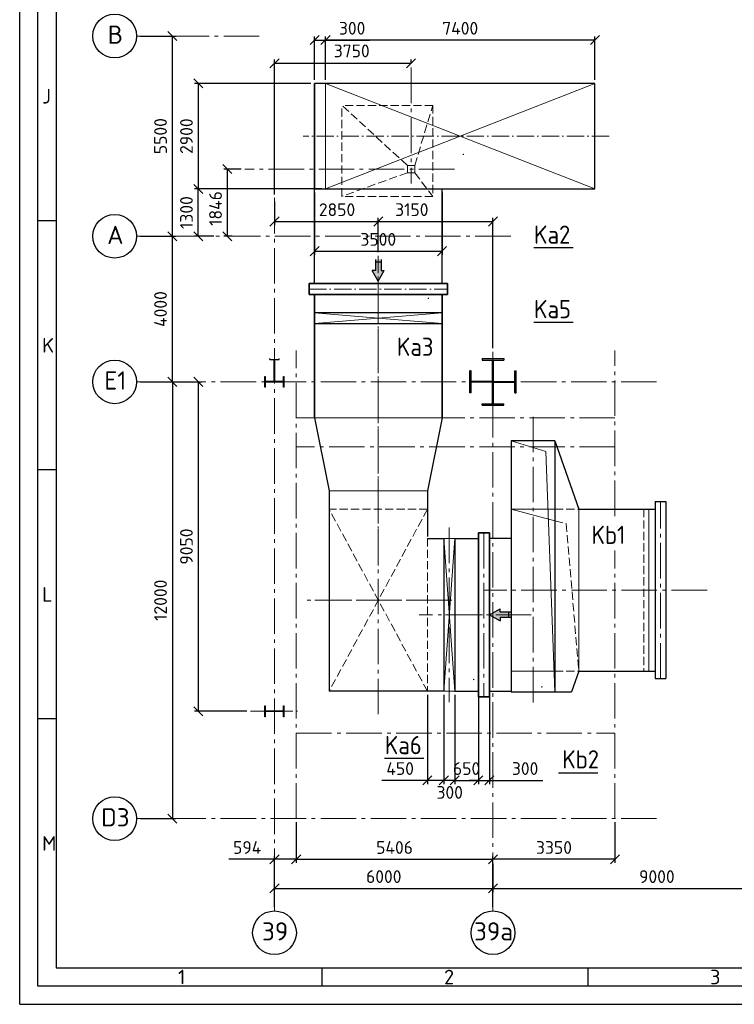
# Model space of a CAD drawing. Header units: millimetres. Extents: x 0 to 129400, y 0 to 84100.
# Tile 1 of 29: x 0 to 19623, y 0 to 27049. Entities that reach past the tile are written whole.
import ezdxf
from ezdxf.enums import TextEntityAlignment as Align

# ---------------------------------------------------------------- set-up
doc = ezdxf.new("R2010")
doc.units = ezdxf.units.MM
doc.header["$LTSCALE"] = 100
for name, pattern in [('CENTERX2', [4, 2.5, -0.5, 0.5, -0.5]), ('gen3a', [3.125, 2.25, -0.875]), ('gen7', [13.75, 9.75, -1.5, 1, -1.5]), ('gen7a', [6.875, 4.75, -0.875, 0.375, -0.875])]:
    doc.linetypes.add(name, pattern=pattern)
doc.layers.get('Defpoints').update_dxf_attribs({"color": 5, "lineweight": 50})
doc.layers.add('07', color=2, linetype='Continuous')
doc.layers.add('4', color=3, linetype='Continuous')
for name, color, linetype, lineweight in [('1', 4, 'Continuous', 0), ('3a', 3, 'gen3a', 0), ('7', 1, 'gen7', 0), ('7a', 1, 'gen7a', 0), ('AM_5', 3, 'Continuous', 25), ('AM_BOR', 7, 'Continuous', 50), ('Kompensatory', 4, 'Continuous', 25)]:
    doc.layers.add(name, color=color, linetype=linetype, lineweight=lineweight)
doc.styles.get("Standard").update_dxf_attribs({"font": 'isocpeur.ttf'})
doc.dimstyles.new('AM_DIN$0', dxfattribs={"dimtxt": 3.5, "dimasz": 2.5, "dimexe": 1, "dimexo": 1, "dimgap": 1.5, "dimtad": 1, "dimdsep": 46, "dimtxsty": 'Standard', "dimblk": 'OBLIQUE', "dimcen": 0, "dimclrd": 256, "dimclre": 256, "dimclrt": 2, "dimadec": 0, "dimazin": 2, "dimtp": 0.1, "dimtm": 0.1, "dimtfac": 0.71, "dimtmove": 0, "dimatfit": 3, "dimfxl": 0, "dimlwd": -1, "dimlwe": -1, "dimarcsym": 0})

# ---------------------------------------------------------------- blocks, each defined once
blk = doc.blocks.new('AM_A0-05A4')
for p, q in [((5, 5), (5, 836)), ((1289, 5), (5, 5))]:
    blk.add_line(p, q)
at = {"layer": 'AM_BOR', "color": 1, "lineweight": 25}
for p, q in [((0, 0), (0, 841)), ((10, 831), (10, 10)), ((10, 215.25), (5, 215.25)), ((10, 146.83), (5, 146.83)), ((10, 78.42), (5, 78.42)), ((10, 10), (1114, 10)), ((83.06, 5), (83.06, 10)), ((156.12, 5), (156.12, 10)), ((0, 0), (1294, 0))]:
    blk.add_line(p, q, dxfattribs=at)
for s, p in [('J', (6.15, 247.46)), ('K', (6.15, 179.04)), ('L', (6.15, 110.62)), ('M', (6.15, 42.21)), ('1', (43.48, 5.5)), ('2', (116.54, 5.5)), ('3', (189.6, 5.5))]:
    blk.add_text(s, height=4, dxfattribs=at).set_placement(p)
blk = doc.blocks.new('_Oblique')
at = {"color": 0, "linetype": 'ByBlock', "lineweight": -2}
blk.add_line((-0.5, -0.5), (0.5, 0.5), dxfattribs=at)
blk = doc.blocks.new('*D44')
at = {"layer": 'AM_5', "linetype": 'ByBlock'}
for p, q in [((3309, 17100), (4292, 17100)), ((4192, 17100), (4192, 5100)), ((3309, 5100), (4292, 5100))]:
    blk.add_line(p, q, dxfattribs=at)
at = {"layer": 'Defpoints', "color": 0}
for p in [(3209, 17100), (3209, 5100), (4192, 5100)]:
    blk.add_point(p, dxfattribs=at)
at = {"layer": 'AM_5', "xscale": 250, "yscale": 250, "zscale": 250}
for p, rotation in [((4192, 17100), 90), ((4192, 5100), 270)]:
    blk.add_blockref('_Oblique', p, dxfattribs=dict(at, rotation=rotation))
at = {"layer": 'AM_5', "color": 2, "insert": (3867, 11100), "char_height": 350, "attachment_point": 5, "rotation": 90}
blk.add_mtext('12000', dxfattribs=at)
blk = doc.blocks.new('*D45')
at = {"layer": 'AM_5', "linetype": 'ByBlock'}
for p, q in [((6997, 2666), (6997, 3283)), ((12997, 3464), (12997, 3083)), ((6997, 3183), (12997, 3183))]:
    blk.add_line(p, q, dxfattribs=at)
at = {"layer": 'Defpoints', "color": 0}
for p in [(12997, 3564), (12997, 3183), (6997, 2566)]:
    blk.add_point(p, dxfattribs=at)
at = {"layer": 'AM_5', "xscale": 250, "yscale": 250, "zscale": 250, "rotation": 180}
blk.add_blockref('_Oblique', (6997, 3183), dxfattribs=at)
at = {"layer": 'AM_5', "xscale": 250, "yscale": 250, "zscale": 250}
blk.add_blockref('_Oblique', (12997, 3183), dxfattribs=at)
at = {"layer": 'AM_5', "color": 2, "insert": (9997, 3508), "char_height": 350, "attachment_point": 5}
blk.add_mtext('6000', dxfattribs=at)
blk = doc.blocks.new('*D46')
at = {"layer": 'AM_5', "linetype": 'ByBlock'}
for p, q in [((16347, 5000), (16347, 3883)), ((12997, 2666), (12997, 4083)), ((16347, 3983), (12997, 3983))]:
    blk.add_line(p, q, dxfattribs=at)
at = {"layer": 'Defpoints', "color": 0}
for p in [(16347, 5100), (12997, 3983), (12997, 2566)]:
    blk.add_point(p, dxfattribs=at)
at = {"layer": 'AM_5', "xscale": 250, "yscale": 250, "zscale": 250, "rotation": 180}
blk.add_blockref('_Oblique', (12997, 3983), dxfattribs=at)
at = {"layer": 'AM_5', "xscale": 250, "yscale": 250, "zscale": 250}
blk.add_blockref('_Oblique', (16347, 3983), dxfattribs=at)
at = {"layer": 'AM_5', "color": 2, "insert": (14672, 4308), "char_height": 350, "attachment_point": 5}
blk.add_mtext('3350', dxfattribs=at)
blk = doc.blocks.new('*D47')
at = {"layer": 'AM_5', "linetype": 'ByBlock'}
for p, q in [((3309, 17100), (5004, 17100)), ((4904, 17100), (4904, 8050)), ((6238, 8050), (4804, 8050))]:
    blk.add_line(p, q, dxfattribs=at)
at = {"layer": 'Defpoints', "color": 0}
for p in [(3209, 17100), (4904, 8050), (6338, 8050)]:
    blk.add_point(p, dxfattribs=at)
at = {"layer": 'AM_5', "xscale": 250, "yscale": 250, "zscale": 250}
for p, rotation in [((4904, 17100), 90), ((4904, 8050), 270)]:
    blk.add_blockref('_Oblique', p, dxfattribs=dict(at, rotation=rotation))
at = {"layer": 'AM_5', "color": 2, "insert": (4579, 12575), "char_height": 350, "attachment_point": 5, "rotation": 90}
blk.add_mtext('9050', dxfattribs=at)
blk = doc.blocks.new('*D48')
at = {"layer": 'AM_5', "linetype": 'ByBlock'}
for p, q in [((6997, 22051), (6997, 21405)), ((6997, 21505), (9847, 21505)), ((9847, 20661), (9847, 21605))]:
    blk.add_line(p, q, dxfattribs=at)
at = {"layer": 'Defpoints', "color": 0}
for p in [(6997, 22151), (9847, 21505), (9847, 20561)]:
    blk.add_point(p, dxfattribs=at)
at = {"layer": 'AM_5', "xscale": 250, "yscale": 250, "zscale": 250, "rotation": 180}
blk.add_blockref('_Oblique', (6997, 21505), dxfattribs=at)
at = {"layer": 'AM_5', "xscale": 250, "yscale": 250, "zscale": 250}
blk.add_blockref('_Oblique', (9847, 21505), dxfattribs=at)
at = {"layer": 'AM_5', "color": 2, "insert": (8714, 21830), "char_height": 350, "attachment_point": 5}
blk.add_mtext('2850', dxfattribs=at)
blk = doc.blocks.new('*D49')
at = {"layer": 'AM_5', "linetype": 'ByBlock'}
for p, q in [((9847, 20661), (9847, 21605)), ((9847, 21505), (12997, 21505)), ((12997, 18023), (12997, 21605))]:
    blk.add_line(p, q, dxfattribs=at)
at = {"layer": 'Defpoints', "color": 0}
for p in [(12997, 21505), (9847, 20561), (12997, 17923)]:
    blk.add_point(p, dxfattribs=at)
at = {"layer": 'AM_5', "xscale": 250, "yscale": 250, "zscale": 250, "rotation": 180}
blk.add_blockref('_Oblique', (9847, 21505), dxfattribs=at)
at = {"layer": 'AM_5', "xscale": 250, "yscale": 250, "zscale": 250}
blk.add_blockref('_Oblique', (12997, 21505), dxfattribs=at)
at = {"layer": 'AM_5', "color": 2, "insert": (10767, 21830), "char_height": 350, "attachment_point": 5}
blk.add_mtext('3150', dxfattribs=at)
blk = doc.blocks.new('k1g')
blk.add_hatch(color=4).paths.add_polyline_path([(845, -4407), (756, -4407), (756, -4101), (604, -4101), (604, -4407), (515, -4407), (680, -4700)])
for p, q in [((-2430, -150), (-2430, 150)), ((-2430, 150), (2430, 150)), ((2430, -150), (2430, 150)), ((-2430, -150), (2430, -150)), ((-2225, -2242), (-2225, -150)), ((2225, -2242), (2225, -150)), ((-4100, -2900), (-2225, -2242)), ((2225, -2242), (2800, -2443)), ((2800, -4100), (2800, -2443)), ((-4100, -2900), (-4100, -4100)), ((-4100, -2900), (2800, -2900)), ((-4100, -4100), (2800, -4100)), ((-1420, -4100), (-1420, -4700)), ((2780, -4700), (2780, -4100)), ((-1570, -4700), (2930, -4700)), ((-1570, -5000), (-1570, -4700)), ((-1420, -4700), (2780, -4700)), ((2930, -4700), (2930, -5000)), ((2930, -5000), (-1570, -5000)), ((-1420, -5650), (-1420, -5000)), ((2780, -5650), (2780, -5000)), ((-1420, -5650), (2780, -5650))]:
    blk.add_line(p, q)
at = {"color": 4}
for p, q in [((604, -4101), (604, -4407)), ((604, -4178), (756, -4178)), ((756, -4101), (756, -4407)), ((604, -4407), (515, -4407)), ((680, -4700), (515, -4407)), ((680, -4700), (845, -4407)), ((756, -4407), (845, -4407))]:
    blk.add_line(p, q, dxfattribs=at)
at = {"layer": '1'}
for p, q in [((-2225, -321), (2225, -321)), ((2225, -2242), (-2225, -2242)), ((-3808, -3148), (2800, -2900)), ((-2225, -4100), (-2225, -2900)), ((-2225, -4100), (-1905, -2900)), ((2225, -4100), (2225, -2900)), ((-4100, -4100), (-3808, -3148))]:
    blk.add_line(p, q, dxfattribs=at)
at = {"layer": '3a'}
for p, q in [((-2225, -458), (2225, -458)), ((-2225, -2900), (-2225, -2242)), ((-1823, -2591), (2225, -2242)), ((2225, -2900), (2225, -2242)), ((-1905, -2900), (-1823, -2591))]:
    blk.add_line(p, q, dxfattribs=at)
at = {"layer": '7'}
for p, q in [((0, 1277), (0, -4860)), ((2430, 0), (-2430, 0)), ((-4763, -3500), (3204, -3500)), ((680, -5900), (680, -3500)), ((-1570, -4850), (2930, -4850))]:
    blk.add_line(p, q, dxfattribs=at)
blk = doc.blocks.new('k3g')
at = {"lineweight": 35}
for p, q in [((2840, 1750), (-550, 1750)), ((2840, -1750), (-550, -1750))]:
    blk.add_line(p, q, dxfattribs=at)
for p, q in [((-50, 1750), (-50, -1750)), ((250, -1750), (250, 1750)), ((2840, 1750), (4840, 1350)), ((6150, 1350), (6150, 1800)), ((6150, 1800), (10350, 1800)), ((10350, 1800), (10350, -1350)), ((4840, 1350), (6100, 1350)), ((2840, -1750), (4840, -1350)), ((4840, -1350), (10350, -1350))]:
    blk.add_line(p, q)
blk.add_lwpolyline([(-850, 1900), (-550, 1900), (-550, -1900), (-850, -1900)], close=True)
at = {"layer": '1'}
for p, q in [((6150, 1800), (6150, 2100)), ((6150, 2100), (10350, 2100)), ((10350, 1800), (6150, 2100)), ((6150, 1800), (10350, 2100)), ((10350, 2100), (10350, 1800)), ((-50, 1750), (250, -1750)), ((-50, -1750), (250, 1750)), ((2840, -1750), (2840, 1750)), ((4840, 1350), (4840, -1350))]:
    blk.add_line(p, q, dxfattribs=at)
at = {"layer": '3a', "color": 4}
for p, q in [((5350, 1350), (10350, -1350)), ((10350, 1350), (5350, -1350))]:
    blk.add_line(p, q, dxfattribs=at)
at = {"layer": '3a'}
for p, q in [((5350, 1350), (5350, -1350)), ((6150, 1350), (10350, 1350))]:
    blk.add_line(p, q, dxfattribs=at)
at = {"layer": '7'}
for p, q in [((8250, 2865), (8250, 1127)), ((5852, 1950), (10648, 1950)), ((7850, 1745), (7850, -1745)), ((-992, 0), (11050, 0))]:
    blk.add_line(p, q, dxfattribs=at)
blk = doc.blocks.new('*D68')
at = {"layer": 'AM_5', "linetype": 'ByBlock'}
for p, q in [((12997, 3862), (12997, 3083)), ((21997, 4003), (21997, 3083)), ((12997, 3183), (21997, 3183))]:
    blk.add_line(p, q, dxfattribs=at)
at = {"layer": 'Defpoints', "color": 0}
for p in [(21997, 4103), (12997, 3962), (21997, 3183)]:
    blk.add_point(p, dxfattribs=at)
at = {"layer": 'AM_5', "xscale": 250, "yscale": 250, "zscale": 250, "rotation": 180}
blk.add_blockref('_Oblique', (12997, 3183), dxfattribs=at)
at = {"layer": 'AM_5', "xscale": 250, "yscale": 250, "zscale": 250}
blk.add_blockref('_Oblique', (21997, 3183), dxfattribs=at)
at = {"layer": 'AM_5', "color": 2, "insert": (17497, 3508), "char_height": 350, "attachment_point": 5}
blk.add_mtext('9000', dxfattribs=at)
blk = doc.blocks.new('*D82')
at = {"layer": 'AM_5', "linetype": 'ByBlock'}
for p, q in [((8097, 22300), (8097, 20589)), ((11597, 22300), (11597, 20589)), ((8097, 20689), (11597, 20689))]:
    blk.add_line(p, q, dxfattribs=at)
at = {"layer": 'Defpoints', "color": 0}
for p in [(8097, 22400), (11597, 22400), (11597, 20689)]:
    blk.add_point(p, dxfattribs=at)
at = {"layer": 'AM_5', "xscale": 250, "yscale": 250, "zscale": 250, "rotation": 180}
blk.add_blockref('_Oblique', (8097, 20689), dxfattribs=at)
at = {"layer": 'AM_5', "xscale": 250, "yscale": 250, "zscale": 250}
blk.add_blockref('_Oblique', (11597, 20689), dxfattribs=at)
at = {"layer": 'AM_5', "color": 2, "insert": (9847, 21014), "char_height": 350, "attachment_point": 5}
blk.add_mtext('3500', dxfattribs=at)
blk = doc.blocks.new('*D83')
at = {"layer": 'AM_5', "linetype": 'ByBlock'}
for p, q in [((8097, 25400), (8097, 26589)), ((8397, 25400), (8397, 26589)), ((8097, 26489), (8397, 26489)), ((8397, 26489), (9612, 26489))]:
    blk.add_line(p, q, dxfattribs=at)
at = {"layer": 'Defpoints', "color": 0}
for p in [(8397, 26489), (8097, 25300), (8397, 25300)]:
    blk.add_point(p, dxfattribs=at)
at = {"layer": 'AM_5', "xscale": 250, "yscale": 250, "zscale": 250, "rotation": 180}
blk.add_blockref('_Oblique', (8097, 26489), dxfattribs=at)
at = {"layer": 'AM_5', "xscale": 250, "yscale": 250, "zscale": 250}
blk.add_blockref('_Oblique', (8397, 26489), dxfattribs=at)
at = {"layer": 'AM_5', "color": 2, "insert": (9129, 26814), "char_height": 350, "attachment_point": 5}
blk.add_mtext('300', dxfattribs=at)
blk = doc.blocks.new('*D84')
at = {"layer": 'AM_5', "linetype": 'ByBlock'}
for p, q in [((8397, 25400), (8397, 26589)), ((15797, 25400), (15797, 26589)), ((15797, 26489), (8397, 26489))]:
    blk.add_line(p, q, dxfattribs=at)
at = {"layer": 'Defpoints', "color": 0}
for p in [(8397, 26489), (8397, 25300), (15797, 25300)]:
    blk.add_point(p, dxfattribs=at)
at = {"layer": 'AM_5', "xscale": 250, "yscale": 250, "zscale": 250, "rotation": 180}
blk.add_blockref('_Oblique', (8397, 26489), dxfattribs=at)
at = {"layer": 'AM_5', "xscale": 250, "yscale": 250, "zscale": 250}
blk.add_blockref('_Oblique', (15797, 26489), dxfattribs=at)
at = {"layer": 'AM_5', "color": 2, "insert": (12097, 26814), "char_height": 350, "attachment_point": 5}
blk.add_mtext('7400', dxfattribs=at)
blk = doc.blocks.new('*D85')
at = {"layer": 'AM_5', "linetype": 'ByBlock'}
for p, q in [((7997, 25300), (4804, 25300)), ((4904, 25300), (4904, 22400)), ((8297, 22400), (4804, 22400))]:
    blk.add_line(p, q, dxfattribs=at)
at = {"layer": 'Defpoints', "color": 0}
for p in [(8097, 25300), (4904, 22400), (8397, 22400)]:
    blk.add_point(p, dxfattribs=at)
at = {"layer": 'AM_5', "xscale": 250, "yscale": 250, "zscale": 250}
for p, rotation in [((4904, 25300), 90), ((4904, 22400), 270)]:
    blk.add_blockref('_Oblique', p, dxfattribs=dict(at, rotation=rotation))
at = {"layer": 'AM_5', "color": 2, "insert": (4579, 23850), "char_height": 350, "attachment_point": 5, "rotation": 90}
blk.add_mtext('2900', dxfattribs=at)
blk = doc.blocks.new('*D283')
at = {"layer": 'AM_5', "linetype": 'ByBlock'}
for p, q in [((3309, 21100), (4292, 21100)), ((4192, 17100), (4192, 21100)), ((3309, 17100), (4292, 17100))]:
    blk.add_line(p, q, dxfattribs=at)
at = {"layer": 'Defpoints', "color": 0}
for p in [(3209, 21100), (4192, 21100), (3209, 17100)]:
    blk.add_point(p, dxfattribs=at)
at = {"layer": 'AM_5', "xscale": 250, "yscale": 250, "zscale": 250}
for p, rotation in [((4192, 21100), 90), ((4192, 17100), 270)]:
    blk.add_blockref('_Oblique', p, dxfattribs=dict(at, rotation=rotation))
at = {"layer": 'AM_5', "color": 2, "insert": (3867, 19100), "char_height": 350, "attachment_point": 5, "rotation": 90}
blk.add_mtext('4000', dxfattribs=at)
blk = doc.blocks.new('*D284')
at = {"layer": 'AM_5', "linetype": 'ByBlock'}
for p, q in [((3309, 26600), (4292, 26600)), ((4192, 21100), (4192, 26600)), ((3309, 21100), (4292, 21100))]:
    blk.add_line(p, q, dxfattribs=at)
at = {"layer": 'Defpoints', "color": 0}
for p in [(3209, 26600), (4192, 26600), (3209, 21100)]:
    blk.add_point(p, dxfattribs=at)
at = {"layer": 'AM_5', "xscale": 250, "yscale": 250, "zscale": 250}
for p, rotation in [((4192, 26600), 90), ((4192, 21100), 270)]:
    blk.add_blockref('_Oblique', p, dxfattribs=dict(at, rotation=rotation))
at = {"layer": 'AM_5', "color": 2, "insert": (3867, 23850), "char_height": 350, "attachment_point": 5, "rotation": 90}
blk.add_mtext('5500', dxfattribs=at)
blk = doc.blocks.new('*D285')
at = {"layer": 'AM_5', "linetype": 'ByBlock'}
for p, q in [((8297, 22400), (4804, 22400)), ((4904, 21100), (4904, 22400)), ((5328, 21100), (4804, 21100))]:
    blk.add_line(p, q, dxfattribs=at)
at = {"layer": 'Defpoints', "color": 0}
for p in [(4904, 22400), (8397, 22400), (5428, 21100)]:
    blk.add_point(p, dxfattribs=at)
at = {"layer": 'AM_5', "xscale": 250, "yscale": 250, "zscale": 250}
for p, rotation in [((4904, 22400), 90), ((4904, 21100), 270)]:
    blk.add_blockref('_Oblique', p, dxfattribs=dict(at, rotation=rotation))
at = {"layer": 'AM_5', "color": 2, "insert": (4579, 21750), "char_height": 350, "attachment_point": 5, "rotation": 90}
blk.add_mtext('1300', dxfattribs=at)
blk = doc.blocks.new('*D286')
at = {"layer": 'AM_5', "linetype": 'ByBlock'}
for p, q in [((6997, 22251), (6997, 25952)), ((6997, 25852), (10747, 25852)), ((10747, 25832), (10747, 25952))]:
    blk.add_line(p, q, dxfattribs=at)
at = {"layer": 'Defpoints', "color": 0}
for p in [(10747, 25852), (10747, 25732), (6997, 22151)]:
    blk.add_point(p, dxfattribs=at)
at = {"layer": 'AM_5', "xscale": 250, "yscale": 250, "zscale": 250, "rotation": 180}
blk.add_blockref('_Oblique', (6997, 25852), dxfattribs=at)
at = {"layer": 'AM_5', "xscale": 250, "yscale": 250, "zscale": 250}
blk.add_blockref('_Oblique', (10747, 25852), dxfattribs=at)
at = {"layer": 'AM_5', "color": 2, "insert": (9118, 26191), "char_height": 350, "attachment_point": 5}
blk.add_mtext('3750', dxfattribs=at)
blk = doc.blocks.new('*D287')
at = {"layer": 'AM_5', "linetype": 'ByBlock'}
for p, q in [((6086, 22946), (5604, 22946)), ((5704, 21100), (5704, 22946)), ((5832, 21100), (5604, 21100))]:
    blk.add_line(p, q, dxfattribs=at)
at = {"layer": 'Defpoints', "color": 0}
for p in [(5704, 22946), (6186, 22946), (5932, 21100)]:
    blk.add_point(p, dxfattribs=at)
at = {"layer": 'AM_5', "xscale": 250, "yscale": 250, "zscale": 250}
for p, rotation in [((5704, 22946), 90), ((5704, 21100), 270)]:
    blk.add_blockref('_Oblique', p, dxfattribs=dict(at, rotation=rotation))
at = {"layer": 'AM_5', "color": 2, "insert": (5378, 21862), "char_height": 350, "attachment_point": 5, "rotation": 90}
blk.add_mtext('1846', dxfattribs=at)
blk = doc.blocks.new('A$C230F494C')
for p, q in [((600, 1750), (-1899, 1750)), ((-100, 100), (-1899, 1750)), ((-1899, -750), (-1899, 1750)), ((100, 100), (600, 1750)), ((600, 1750), (600, -750)), ((100, 100), (-100, 100)), ((-100, 100), (-100, -100)), ((100, -100), (100, 100)), ((-100, -100), (-1899, -750)), ((-100, -100), (100, -100)), ((100, -100), (600, -750)), ((600, -750), (-1899, -750))]:
    blk.add_line(p, q)
blk = doc.blocks.new('*D298')
at = {"layer": 'AM_5', "linetype": 'ByBlock'}
for p, q in [((7591, 5000), (7591, 3883)), ((12997, 2666), (12997, 4083)), ((7591, 3983), (12997, 3983))]:
    blk.add_line(p, q, dxfattribs=at)
at = {"layer": 'Defpoints', "color": 0}
for p in [(7591, 5100), (12997, 3983), (12997, 2566)]:
    blk.add_point(p, dxfattribs=at)
at = {"layer": 'AM_5', "xscale": 250, "yscale": 250, "zscale": 250, "rotation": 180}
blk.add_blockref('_Oblique', (7591, 3983), dxfattribs=at)
at = {"layer": 'AM_5', "xscale": 250, "yscale": 250, "zscale": 250}
blk.add_blockref('_Oblique', (12997, 3983), dxfattribs=at)
at = {"layer": 'AM_5', "color": 2, "insert": (10294, 4308), "char_height": 350, "attachment_point": 5}
blk.add_mtext('5406', dxfattribs=at)
blk = doc.blocks.new('*D306')
at = {"layer": 'AM_5', "linetype": 'ByBlock'}
for p, q in [((7591, 5000), (7591, 3883)), ((6997, 3075), (6997, 4083)), ((6997, 3983), (5747, 3983)), ((7591, 3983), (6997, 3983))]:
    blk.add_line(p, q, dxfattribs=at)
at = {"layer": 'Defpoints', "color": 0}
for p in [(7591, 5100), (6997, 3983), (6997, 2975)]:
    blk.add_point(p, dxfattribs=at)
at = {"layer": 'AM_5', "xscale": 250, "yscale": 250, "zscale": 250, "rotation": 180}
blk.add_blockref('_Oblique', (6997, 3983), dxfattribs=at)
at = {"layer": 'AM_5', "xscale": 250, "yscale": 250, "zscale": 250}
blk.add_blockref('_Oblique', (7591, 3983), dxfattribs=at)
at = {"layer": 'AM_5', "color": 2, "insert": (6247, 4308), "char_height": 350, "attachment_point": 5}
blk.add_mtext('594', dxfattribs=at)
blk = doc.blocks.new('*D342')
at = {"layer": 'AM_5', "linetype": 'ByBlock'}
for p, q in [((11947, 8500), (11947, 6051)), ((12597, 8350), (12597, 6051)), ((11947, 6151), (12597, 6151))]:
    blk.add_line(p, q, dxfattribs=at)
at = {"layer": 'Defpoints', "color": 0}
for p in [(11947, 8600), (12597, 8450), (12597, 6151)]:
    blk.add_point(p, dxfattribs=at)
at = {"layer": 'AM_5', "xscale": 250, "yscale": 250, "zscale": 250}
for p, rotation in [((11947, 6151), 179.9999999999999), ((12597, 6151), 359.9999999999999)]:
    blk.add_blockref('_Oblique', p, dxfattribs=dict(at, rotation=rotation))
at = {"layer": 'AM_5', "color": 2, "insert": (12272, 6476), "char_height": 350, "attachment_point": 5}
blk.add_mtext('650', dxfattribs=at)
blk = doc.blocks.new('*D339')
at = {"layer": 'AM_5', "linetype": 'ByBlock'}
for p, q in [((11647, 8500), (11647, 6051)), ((11947, 8500), (11947, 6051)), ((11647, 6151), (11397, 6151)), ((11947, 6151), (11647, 6151)), ((11947, 6151), (12197, 6151))]:
    blk.add_line(p, q, dxfattribs=at)
at = {"layer": 'Defpoints', "color": 0}
for p in [(11647, 8600), (11947, 8600), (11647, 6151)]:
    blk.add_point(p, dxfattribs=at)
at = {"layer": 'AM_5', "xscale": 250, "yscale": 250, "zscale": 250}
blk.add_blockref('_Oblique', (11647, 6151), dxfattribs=at)
at = {"layer": 'AM_5', "xscale": 250, "yscale": 250, "zscale": 250, "rotation": 180}
blk.add_blockref('_Oblique', (11947, 6151), dxfattribs=at)
at = {"layer": 'AM_5', "color": 2, "insert": (11808, 5822), "char_height": 350, "attachment_point": 5}
blk.add_mtext('300', dxfattribs=at)
blk = doc.blocks.new('*D340')
at = {"layer": 'AM_5', "linetype": 'ByBlock'}
for p, q in [((11197, 8500), (11197, 6051)), ((11647, 8500), (11647, 6051)), ((11197, 6151), (9947, 6151)), ((11647, 6151), (11197, 6151))]:
    blk.add_line(p, q, dxfattribs=at)
at = {"layer": 'Defpoints', "color": 0}
for p in [(11197, 8600), (11647, 8600), (11647, 6151)]:
    blk.add_point(p, dxfattribs=at)
at = {"layer": 'AM_5', "xscale": 250, "yscale": 250, "zscale": 250}
for p, rotation in [((11197, 6151), 179.9999999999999), ((11647, 6151), 359.9999999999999)]:
    blk.add_blockref('_Oblique', p, dxfattribs=dict(at, rotation=rotation))
at = {"layer": 'AM_5', "color": 2, "insert": (10447, 6476), "char_height": 350, "attachment_point": 5}
blk.add_mtext('450', dxfattribs=at)
blk = doc.blocks.new('*D341')
at = {"layer": 'AM_5', "linetype": 'ByBlock'}
for p, q in [((12597, 8500), (12597, 6051)), ((12897, 8500), (12897, 6051)), ((12597, 6151), (12347, 6151)), ((12597, 6151), (12897, 6151)), ((12897, 6151), (14362, 6151))]:
    blk.add_line(p, q, dxfattribs=at)
at = {"layer": 'Defpoints', "color": 0}
for p in [(12597, 8600), (12897, 8600), (12897, 6151)]:
    blk.add_point(p, dxfattribs=at)
at = {"layer": 'AM_5', "xscale": 250, "yscale": 250, "zscale": 250}
for p, rotation in [((12597, 6151), 359.9999999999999), ((12897, 6151), 179.9999999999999)]:
    blk.add_blockref('_Oblique', p, dxfattribs=dict(at, rotation=rotation))
at = {"layer": 'AM_5', "color": 2, "insert": (13879, 6476), "char_height": 350, "attachment_point": 5}
blk.add_mtext('300', dxfattribs=at)

msp = doc.modelspace()

# ---------------------------------------------------------------- hatches: boundary and pattern name
msp.add_hatch(color=4).paths.add_polyline_path([(9682.47, 20156.01), (9771.3, 20156.01), (9771.3, 20461.99), (9922.64, 20461.99), (9922.64, 20156.01), (10011.48, 20156.01), (9846.97, 19863.2)])

# ---------------------------------------------------------------- linework, layer by layer
for p, q in [((8096.97, 19800.3), (8096.97, 25300.3)), ((11596.97, 19800.3), (11596.97, 22400.3)), ((13496.97, 15480.3), (13496.97, 8580.3))]:
    msp.add_line(p, q)
at = {"color": 3}
for p, q in [((15194.28, 20779.46), (14117.24, 20779.46)), ((15194.28, 18733.57), (14117.24, 18733.57)), ((11096.26, 6756.23), (10019.22, 6756.23)), ((14794.81, 6363.12), (15871.86, 6363.12))]:
    msp.add_line(p, q, dxfattribs=at)
at = {"color": 4}
for p, q in [((9771.3, 20461.99), (9771.3, 20156.01)), ((9922.64, 20384.99), (9771.3, 20384.99)), ((9922.64, 20461.99), (9922.64, 20156.01)), ((9846.97, 19863.2), (9682.47, 20156.01)), ((9771.3, 20156.01), (9682.47, 20156.01)), ((9846.97, 19863.2), (10011.48, 20156.01)), ((9922.64, 20156.01), (10011.48, 20156.01)), ((6871.97, 17715.3), (7121.97, 17715.3)), ((6991.97, 17105.3), (6991.97, 17715.3)), ((7001.97, 17105.3), (7001.97, 17715.3)), ((12696.97, 17740.3), (13296.97, 17740.3)), ((12696.97, 17740.3), (12696.97, 17700.3)), ((12696.97, 17700.3), (13296.97, 17700.3)), ((12984.97, 16500.3), (12984.97, 17700.3)), ((13008.97, 16500.3), (13008.97, 17700.3)), ((13296.97, 17740.3), (13296.97, 17700.3)), ((12396.97, 17400.3), (12356.97, 17400.3)), ((12356.97, 16800.3), (12356.97, 17400.3)), ((12396.97, 16800.3), (12396.97, 17400.3)), ((13596.97, 17400.3), (13636.97, 17400.3)), ((13596.97, 16800.3), (13596.97, 17400.3)), ((13636.97, 16800.3), (13636.97, 17400.3)), ((6726.97, 16950.3), (6726.97, 17250.3)), ((6746.97, 17105.3), (6746.97, 17250.3)), ((7246.97, 17105.3), (6746.97, 17105.3)), ((7246.97, 17095.3), (6746.97, 17095.3)), ((6746.97, 16950.3), (6746.97, 17095.3)), ((7246.97, 17105.3), (7246.97, 17250.3)), ((7246.97, 16950.3), (7246.97, 17095.3)), ((7266.97, 16950.3), (7266.97, 17250.3)), ((12984.97, 17112.3), (12396.97, 17112.3)), ((12984.97, 17088.3), (12396.97, 17088.3)), ((13008.97, 17112.3), (13596.97, 17112.3)), ((13008.97, 17088.3), (13596.97, 17088.3)), ((12396.97, 16800.3), (12356.97, 16800.3)), ((13596.97, 16800.3), (13636.97, 16800.3)), ((12696.97, 16500.3), (13296.97, 16500.3)), ((12696.97, 16460.3), (12696.97, 16500.3)), ((13296.97, 16460.3), (13296.97, 16500.3)), ((12696.97, 16460.3), (13296.97, 16460.3)), ((6726.97, 7900.3), (6726.97, 8200.3)), ((6746.97, 8055.3), (6746.97, 8200.3)), ((7246.97, 8055.3), (7246.97, 8200.3)), ((7266.97, 7900.3), (7266.97, 8200.3)), ((7246.97, 8055.3), (6746.97, 8055.3)), ((7246.97, 8045.3), (6746.97, 8045.3)), ((6746.97, 7900.3), (6746.97, 8045.3)), ((7246.97, 7900.3), (7246.97, 8045.3))]:
    msp.add_line(p, q, dxfattribs=at)
at = {"color": 4, "linetype": 'CENTERX2'}
for p, q in [((6871.97, 17715.3), (6871.97, 17740.3)), ((7121.97, 17715.3), (7121.97, 17740.3)), ((6726.97, 17250.3), (6746.97, 17250.3)), ((7246.97, 17250.3), (7266.97, 17250.3)), ((6746.97, 16950.3), (6726.97, 16950.3)), ((7266.97, 16950.3), (7246.97, 16950.3)), ((6726.97, 8200.3), (6746.97, 8200.3)), ((7246.97, 8200.3), (7266.97, 8200.3)), ((6746.97, 7900.3), (6726.97, 7900.3)), ((7266.97, 7900.3), (7246.97, 7900.3))]:
    msp.add_line(p, q, dxfattribs=at)
msp.add_lwpolyline([(8096.97, 25300.3), (8096.97, 22400.3), (15796.97, 22400.3), (15796.97, 25300.3)], close=True)
for centre in [(2608.86, 26600.3), (2608.86, 21100.3), (2608.86, 17100.3), (2608.86, 5100.3), (6996.97, 1966.21), (12996.97, 1966.21)]:
    msp.add_circle(centre, 600)
at = {"layer": '07', "color": 3}
for points in [[(12193.72, 23371.64, 0, 50, 0), (12182.05, 23349.53, 50, 0, 0), (12170.39, 23327.41, 0, 0, 0), (14117.24, 20779.46, 0, 0, 0)], [(11235.08, 19416.56, 0, 50, 0), (11223.42, 19394.44, 50, 0, 0), (11211.75, 19372.33, 0, 0, 0), (14117.24, 18733.57, 0, 0, 0)], [(12477.12, 8945.45, 0, 50, 0), (12465.46, 8923.34, 50, 0, 0), (12453.8, 8901.23, 0, 0, 0), (11096.26, 6756.23, 0, 0, 0)], [(14328.18, 8742.45, 0, 50, 0), (14339.84, 8720.34, 50, 0, 0), (14351.51, 8698.22, 0, 0, 0), (14794.81, 6363.12, 0, 0, 0)]]:
    msp.add_lwpolyline(points, format="xyseb", dxfattribs=at)
at = {"layer": '1'}
for p, q in [((8396.97, 22400.3), (8396.97, 25300.3)), ((8396.97, 25300.3), (15796.97, 22400.3)), ((15796.97, 25300.3), (8396.97, 22400.3))]:
    msp.add_line(p, q, dxfattribs=at)
at = {"layer": '7'}
for p, q in [((6576.07, 26600.3), (3208.86, 26600.3)), ((10746.97, 25732.02), (10746.97, 22550.16)), ((11935.41, 22946.3), (6186.04, 22946.3)), ((6996.97, 22151.44), (6996.97, 2566.21)), ((13483.89, 21100.3), (3208.86, 21100.3)), ((7590.97, 5100.3), (7590.97, 17960.96)), ((12996.97, 17922.58), (12996.97, 2566.21)), ((16346.97, 13412.13), (16346.97, 17960.96)), ((17489.92, 17100.3), (3208.86, 17100.3)), ((16346.97, 16110.3), (7590.97, 16110.3)), ((16346.97, 15310.3), (7590.97, 15310.3)), ((16346.97, 5100.3), (16346.97, 12464.43)), ((11869.75, 11100.3), (7824.2, 11100.3)), ((7590.97, 7450.3), (16346.97, 7450.3)), ((17489.92, 5100.3), (3208.86, 5100.3))]:
    msp.add_line(p, q, dxfattribs=at)
at = {"layer": '7a'}
for p, q in [((16186.77, 23850.3), (7779.72, 23850.3)), ((9846.97, 20560.81), (9846.97, 12056.06)), ((7946.97, 19650.3), (11746.97, 19650.3)), ((6337.56, 8050.3), (7656.15, 8050.3))]:
    msp.add_line(p, q, dxfattribs=at)
at = {"layer": 'Kompensatory'}
for points in [[(7946.97, 19800.3), (7946.97, 19500.3), (11746.97, 19500.3), (11746.97, 19800.3)], [(12596.97, 12950.3), (12596.97, 8450.3), (12896.97, 8450.3), (12896.97, 12950.3)]]:
    msp.add_lwpolyline(points, close=True, dxfattribs=at)

# ---------------------------------------------------------------- block references
at = {"lineweight": 0, "xscale": 100, "yscale": 100, "zscale": 100}
msp.add_blockref('AM_A0-05A4', (0, 0), dxfattribs=at)
at = {"rotation": 270}
for name, p in [('k3g', (9846.97, 18950.3)), ('k1g', (17596.97, 11380.3))]:
    msp.add_blockref(name, p, dxfattribs=at)
at = {"layer": '3a'}
msp.add_blockref('A$C230F494C', (10746.97, 22946.3), dxfattribs=at)

# ---------------------------------------------------------------- texts
at = {"layer": '07', "color": 7}
for s, p in [('B', (2626.33, 26387.4)), ('A', (2626.33, 20887.4)), ('E1', (2626.33, 16887.4)), ('D3', (2626.33, 4887.4)), ('39', (7014.45, 1753.32)), ('39a', (13014.45, 1753.32))]:
    msp.add_text(s, height=500, dxfattribs=at).set_placement(p, align=Align.CENTER)
at = {"layer": '4', "color": 6, "width": 0.9}
for s, p in [('Ka2', (14122.49, 20744.47)), ('Ka5', (14122.49, 18698.58)), ('Ka3', (10356.09, 17663.85)), ('Kb1', (15700.13, 12496.32)), ('Ka6', (10024.47, 6721.25)), ('Kb2', (14897.23, 6330.46))]:
    msp.add_text(s, height=500, dxfattribs=at).set_placement(p, align=Align.BOTTOM_LEFT)

# ---------------------------------------------------------------- dimensions: what is measured, and where the dimension line sits
at = {"layer": 'AM_5'}
for base, p1, p2, picture, middle in [((8396.97, 26488.51), (8096.97, 25300.3), (8396.97, 25300.3), '*D83', (9129.47, 26813.51)), ((8396.97, 26488.51), (15796.97, 25300.3), (8396.97, 25300.3), '*D84', (12096.97, 26813.51)), ((11596.97, 20688.95), (8096.97, 22400.3), (11596.97, 22400.3), '*D82', (9846.97, 21013.95)), ((12996.97, 3983.16), (16346.97, 5100.3), (12996.97, 2566.21), '*D46', (14671.97, 4308.16)), ((21996.97, 3183.16), (12996.97, 3962.09), (21996.97, 4103), '*D68', (17496.97, 3508.16)), ((12996.97, 3183.16), (6996.97, 2566.21), (12996.97, 3564.44), '*D45', (9996.97, 3508.16))]:
    dim = msp.add_linear_dim(base=base, p1=p1, p2=p2, dimstyle='AM_DIN$0', override={"dimscale": 100, "dimdec": 0, "dimtp": 3, "dimtm": 0, "dimarcsym": 1}, dxfattribs=at)
    dim.commit()
    dim.dimension.update_dxf_attribs({"geometry": picture, "text_midpoint": middle})
for base, p1, p2, angle, override, picture, middle in [((4192.28, 26600.3), (3208.86, 21100.3), (3208.86, 26600.3), 90, {"dimscale": 100, "dimdec": 0, "dimtp": 3, "dimtm": 0, "dimtix": 1, "dimarcsym": 1}, '*D284', (3867.28, 23850.3)), ((4904.44, 22400.3), (8096.97, 25300.3), (8396.97, 22400.3), 270, {"dimscale": 100, "dimdec": 0, "dimtp": 3, "dimtm": 0, "dimarcsym": 1}, '*D85', (4579.44, 23850.3)), ((4904.44, 22400.3), (5428.46, 21100.3), (8396.97, 22400.3), 90, {"dimscale": 100, "dimdec": 0, "dimtp": 3, "dimtm": 0, "dimarcsym": 1}, '*D285', (4579.44, 21750.3)), ((4192.28, 21100.3), (3208.86, 17100.3), (3208.86, 21100.3), 90, {"dimscale": 100, "dimdec": 0, "dimtp": 3, "dimtm": 0, "dimtix": 1, "dimarcsym": 1}, '*D283', (3867.28, 19100.3)), ((4192.28, 5100.3), (3208.86, 17100.3), (3208.86, 5100.3), 270, {"dimscale": 100, "dimdec": 0, "dimtp": 3, "dimtm": 0, "dimtix": 1, "dimarcsym": 1}, '*D44', (3867.28, 11100.3)), ((4904.44, 8050.3), (3208.86, 17100.3), (6337.56, 8050.3), 270, {"dimscale": 100, "dimdec": 0, "dimtp": 3, "dimtm": 0, "dimarcsym": 1}, '*D47', (4579.44, 12575.3)), ((6996.97, 3983.16), (7590.97, 5100.3), (6996.97, 2974.69), 0, {"dimscale": 100, "dimdec": 0, "dimtp": 3, "dimtm": 0, "dimarcsym": 1}, '*D306', (6246.97, 4308.16)), ((12996.97, 3983.16), (7590.97, 5100.3), (12996.97, 2566.21), 180, {"dimscale": 100, "dimdec": 0, "dimtp": 3, "dimtm": 0, "dimarcsym": 1}, '*D298', (10293.97, 4308.16))]:
    dim = msp.add_linear_dim(base=base, p1=p1, p2=p2, angle=angle, dimstyle='AM_DIN$0', override=override, dxfattribs=at)
    dim.commit()
    dim.dimension.update_dxf_attribs({"geometry": picture, "text_midpoint": middle})
for base, p1, p2, override, picture, middle in [((10746.97, 25852.09), (6996.97, 22151.44), (10746.97, 25732.02), {"dimscale": 100, "dimdec": 0, "dimtp": 3, "dimtm": 0, "dimtmove": 2, "dimarcsym": 1}, '*D286', (9117.96, 26190.91)), ((9846.97, 21505.02), (6996.97, 22151.44), (9846.97, 20560.81), {"dimscale": 100, "dimdec": 0, "dimtp": 3, "dimtm": 0, "dimarcsym": 1}, '*D48', (8714.18, 21505.02)), ((12996.97, 21505.02), (9846.97, 20560.81), (12996.97, 17922.58), {"dimscale": 100, "dimdec": 0, "dimtp": 3, "dimtm": 0, "dimarcsym": 1}, '*D49', (10767.45, 21505.02))]:
    dim = msp.add_linear_dim(base=base, p1=p1, p2=p2, dimstyle='AM_DIN$0', override=override, dxfattribs=at)
    dim.commit()
    dim.dimension.update_dxf_attribs({"geometry": picture, "text_midpoint": middle, "dimtype": 160})
for base, p1, p2, angle, override, picture, middle in [((5704.44, 22946.3), (5931.91, 21100.3), (6186.04, 22946.3), 90, {"dimscale": 100, "dimdec": 0, "dimtp": 3, "dimtm": 0, "dimtmove": 2, "dimarcsym": 1}, '*D287', (5378.26, 21862.05)), ((11646.97, 6151.48), (11196.97, 8600.3), (11646.97, 8600.3), 180, {"dimscale": 100, "dimdec": 0, "dimtp": 3, "dimtm": 0, "dimarcsym": 1}, '*D340', (10446.97, 6151.48)), ((11646.97, 6151.48), (11946.97, 8600.3), (11646.97, 8600.3), 0, {"dimscale": 100, "dimdec": 0, "dimtp": 3, "dimtm": 0, "dimtmove": 2, "dimarcsym": 1}, '*D339', (11807.69, 5821.89)), ((12596.97, 6151.48), (11946.97, 8600.3), (12596.97, 8450.3), 180, {"dimscale": 100, "dimdec": 0, "dimtp": 3, "dimtm": 0, "dimarcsym": 1}, '*D342', (12271.97, 6151.48)), ((12896.97, 6151.48), (12596.97, 8600.3), (12896.97, 8600.3), 180, {"dimscale": 100, "dimdec": 0, "dimtp": 3, "dimtm": 0, "dimarcsym": 1}, '*D341', (13879.47, 6151.48))]:
    dim = msp.add_linear_dim(base=base, p1=p1, p2=p2, angle=angle, dimstyle='AM_DIN$0', override=override, dxfattribs=at)
    dim.commit()
    dim.dimension.update_dxf_attribs({"geometry": picture, "text_midpoint": middle, "dimtype": 160})

doc.saveas('drawing.dxf')
